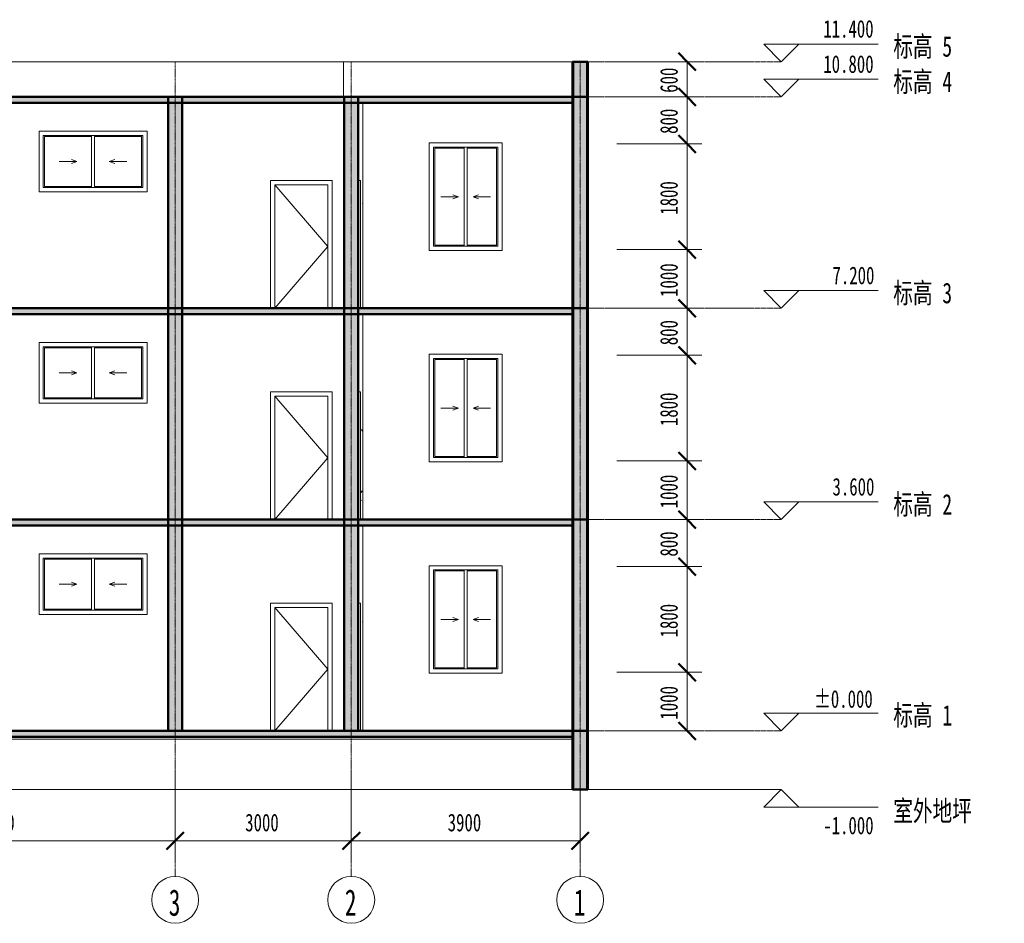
# Model space of a CAD drawing. Header units: millimetres. Extents: x -36030 to 15707, y -3277 to 12115.
# Tile 3 of 3: x -1069 to 15707, y -3277 to 12115. Entities that reach past the tile are written whole.
import ezdxf

# ---------------------------------------------------------------- set-up
doc = ezdxf.new("R2010")
doc.units = ezdxf.units.MM
doc.linetypes.add('中心线', pattern=[30, 12, -6, 6, -6])
doc.linetypes.add('轴网线', pattern=[22.24, 12.7, -3.18, 3.18, -3.18])
for name, color, linetype, lineweight in [('A-ANNO-DIMS', 211, 'Continuous', 13), ('A-ANNO-DIMS-100', 211, 'Continuous', 13), ('A-DOOR', 31, 'Continuous', 13), ('A-DOOR-FRAM', 31, 'Continuous', 13), ('A-FLOR', 192, 'Continuous', 13), ('A-FLOR-LEVL', 51, 'Continuous', 13), ('A-GLAZ', 151, 'Continuous', 13), ('A-ROOF', 132, 'Continuous', 13), ('A-WALL', 113, 'Continuous', 13), ('A-WALL-PATT', 111, 'Continuous', 50), ('S-COLS', 52, 'Continuous', 13), ('S-GRID', 1, 'Continuous', 13), ('S-GRID-IDEN', 1, 'Continuous', 13), ('S-STRS', 31, 'Continuous', 13)]:
    doc.layers.add(name, color=color, linetype=linetype, lineweight=lineweight)
doc.styles.add('宋体', font='SimSun.ttf', dxfattribs={"width": 0.7, "height": 300})
doc.styles.add('宋体_1', font='SimSun.ttf', dxfattribs={"width": 0.7, "height": 350})
doc.styles.add('宋体_2', font='SimSun.ttf', dxfattribs={"width": 0.65, "height": 450})
doc.dimstyles.new('对角线_-_3mm_RomanD', dxfattribs={"dimscale": 304.8, "dimtxt": 377.427806, "dimasz": 0.984252, "dimexe": 0.82021, "dimexo": 0.0625, "dimgap": 0.328084, "dimtad": 1, "dimdec": 0, "dimzin": 0, "dimdsep": 46, "dimtxsty": '宋体', "dimblk1": 'OBLIQUE', "dimblk2": 'OBLIQUE', "dimsah": 1, "dimcen": 0.09, "dimazin": 0, "dimtfac": 1, "dimtdec": 4, "dimtix": 1, "dimtmove": 0, "dimatfit": 3, "dimfxl": 3.937008, "dimfxlon": 1, "dimtvp": 1, "dimtolj": 1, "dimtzin": 0, "dimarcsym": 2})

# ---------------------------------------------------------------- blocks, each defined once
blk = doc.blocks.new('混凝土 - 矩形 - 柱 - 400 x 500mm-343602-2-2剖面图')
at = {"layer": 'S-COLS'}
h = blk.add_hatch(dxfattribs=at)
h.set_pattern_fill('FP1_1', color=256, style=0, pattern_type=2)
h.set_pattern_definition([(0, (-13480.28, 5200), (812.8, 203.2), [33.528, -576.072, 33.528, -576.072, -3251.2]), (0, (-13480.28, 5200), (812.8, 203.2), [-1219.2, 33.528, -1185.672, 33.528, -576.072, -1422.4]), (0, (-13480.28, 5200), (812.8, 203.2), [-3048, 33.528, -372.872, 33.528, -982.472]), (120, (-13175.48, 5301.6), (-582.3764, 602.3054), [33.528, -576.072, 33.528, -3827.272]), (120, (-13175.48, 5301.6), (-582.3764, 602.3054), [-643.128, -576.072, 33.528, -1185.672, -2032]), (120, (-13175.48, 5301.6), (-582.3764, 602.3054), [-2438.4, 33.528, -576.072, 33.528, -1388.872]), (120, (-13175.48, 5301.6), (-582.3764, 602.3054), [-3081.528, -372.872, 33.528, -982.472]), (240, (-13073.88, 5708), (-230.4236, -805.5054), [33.528, -576.072, 33.528, -576.072, -3251.2]), (240, (-13073.88, 5708), (-230.4236, -805.5054), [-1219.2, 33.528, -1185.672, 33.528, -576.072, -1422.4]), (240, (-13073.88, 5708), (-230.4236, -805.5054), [-3048, 33.528, -372.872, 33.528, -982.472])])
h.paths.add_polyline_path([(4780, 0), (4780, 3500), (4710, 3500), (4710, 2176), (4735, 2176), (4735, 0)], flags=0)
h.paths.add_polyline_path([(4780, 3600), (4780, 7100), (4710, 7100), (4710, 5776), (4735, 5776), (4735, 3600)], flags=0)
h.paths.add_polyline_path([(4780, 7200), (4780, 10700), (4710, 10700), (4710, 9376), (4735, 9376), (4735, 7200)], flags=0)
for p, q in [((4780, 10700), (4780, 7200)), ((4780, 7100), (4780, 3600)), ((4780, 3500), (4780, 0))]:
    blk.add_line(p, q, dxfattribs=at)
blk = doc.blocks.new('推拉窗5 - 带贴面 - C1-347079-2-2剖面图')
at = {"layer": 'A-GLAZ'}
for p, q in [((5910, 2815), (5910, 985)), ((7150, 2815), (5910, 2815)), ((5980, 1055), (5980, 2745)), ((5980, 2745), (7080, 2745)), ((6005, 1075), (6005, 2725)), ((6005, 2725), (6505, 2725)), ((6505, 2745), (6505, 1055)), ((6555, 2725), (7055, 2725)), ((6555, 1075), (6555, 2725)), ((7055, 2725), (7055, 1075)), ((7080, 2745), (7080, 1055)), ((7150, 985), (7150, 2815)), ((6105, 1900), (6405, 1900)), ((6405, 1900), (6311, 1934)), ((6405, 1900), (6311, 1866)), ((6655, 1900), (6749, 1934)), ((6655, 1900), (6749, 1866)), ((6955, 1900), (6655, 1900)), ((7080, 1055), (5980, 1055)), ((6505, 1075), (6005, 1075)), ((7055, 1075), (6555, 1075)), ((5910, 985), (7150, 985))]:
    blk.add_line(p, q, dxfattribs=at)
blk = doc.blocks.new('推拉窗5 - 带贴面 - C3-348251-2-2剖面图')
at = {"layer": 'A-GLAZ'}
for p, q in [((-9840, 3015), (-9840, 1985)), ((-8000, 3015), (-9840, 3015)), ((-9770, 2055), (-9770, 2945)), ((-9770, 2945), (-8070, 2945)), ((-9745, 2075), (-9745, 2925)), ((-9745, 2925), (-8945, 2925)), ((-8945, 2945), (-8945, 2055)), ((-8895, 2925), (-8095, 2925)), ((-8895, 2075), (-8895, 2925)), ((-8095, 2925), (-8095, 2075)), ((-8070, 2945), (-8070, 2055)), ((-8000, 1985), (-8000, 3015)), ((-9195, 2500), (-9289, 2534)), ((-8645, 2500), (-8551, 2534)), ((-9495, 2500), (-9195, 2500)), ((-9195, 2500), (-9289, 2466)), ((-8645, 2500), (-8551, 2466)), ((-8345, 2500), (-8645, 2500)), ((-8070, 2055), (-9770, 2055)), ((-8945, 2075), (-9745, 2075)), ((-8095, 2075), (-8895, 2075)), ((-9840, 1985), (-8000, 1985))]:
    blk.add_line(p, q, dxfattribs=at)
blk = doc.blocks.new('单扇 - 与墙齐 - M1-349418-2-2剖面图')
at = {"layer": 'A-DOOR-FRAM'}
for p, q in [((4710, 2176), (4735, 2176)), ((4735, 2176), (4735, 0))]:
    blk.add_line(p, q, dxfattribs=at)
blk = doc.blocks.new('单扇 - 与墙齐 - M1-V2-2-2剖面图')
at = {"layer": 'A-DOOR'}
for p, q in [((3280, 2100), (4180, 1050)), ((4180, 1050), (3280, 0))]:
    blk.add_line(p, q, dxfattribs=at)
at = {"layer": 'A-DOOR-FRAM'}
for p, q in [((3204, 2176), (3204, 0)), ((4256, 2176), (3204, 2176)), ((3280, 0), (3280, 2100)), ((3280, 2100), (4180, 2100)), ((4180, 2100), (4180, 0)), ((4256, 0), (4256, 2176))]:
    blk.add_line(p, q, dxfattribs=at)
blk = doc.blocks.new('标高 - 标高标头_正负零-182337-2-2剖面图')
at = {"layer": 'A-FLOR-LEVL'}
for p, q in [((11607, 300), (11907, 0)), ((11607, 300), (13560, 300)), ((12207, 300), (11907, 0))]:
    blk.add_line(p, q, dxfattribs=at)
blk = doc.blocks.new('标高 - 上标高标头-172274-2-2剖面图')
at = {"layer": 'A-FLOR-LEVL'}
for p, q in [((11607, 3900), (11907, 3600)), ((11607, 3900), (13560, 3900)), ((12207, 3900), (11907, 3600))]:
    blk.add_line(p, q, dxfattribs=at)
blk = doc.blocks.new('标高 - 标高标头_下-116213-2-2剖面图')
at = {"layer": 'A-FLOR-LEVL'}
for p, q in [((11607, -1300), (11907, -1000)), ((12207, -1300), (11907, -1000)), ((11607, -1300), (13560, -1300))]:
    blk.add_line(p, q, dxfattribs=at)
blk = doc.blocks.new('轴网 - 宽度系数 0_65-155799-2-2剖面图')
at = {"layer": 'S-GRID-IDEN'}
blk.add_circle((8480, -2877), 400, dxfattribs=at)
blk = doc.blocks.new('DIMBLOCK1-2-2剖面图')
at = {"layer": 'A-ANNO-DIMS-100', "lineweight": 50}
for p, q in [((10303, 1000), (10153, 1150)), ((10303, 1000), (10453, 850)), ((10303, 0), (10153, 150)), ((10303, 0), (10453, -150))]:
    blk.add_line(p, q, dxfattribs=at)
at = {"layer": 'A-ANNO-DIMS-100'}
for p, q in [((9103, 1000), (10553, 1000)), ((10303, 1000), (9103, 1000)), ((10303, 0), (10303, 1000)), ((9103, 0), (10553, 0)), ((10303, 0), (9103, 0))]:
    blk.add_line(p, q, dxfattribs=at)
at = {"layer": 'A-ANNO-DIMS-100', "color": 0, "insert": (9842, 193), "char_height": 300, "width": 737.3, "attachment_point": 1, "rotation": 90, "line_spacing_factor": 0.877739, "style": '宋体'}
blk.add_mtext('1000', dxfattribs=at)
blk = doc.blocks.new('_Oblique')
at = {"color": 0, "linetype": 'ByBlock', "lineweight": -2}
blk.add_line((-0.5, -0.5), (0.5, 0.5), dxfattribs=at)
blk = doc.blocks.new('DIMBLOCK2-2-2剖面图')
at = {"layer": 'A-ANNO-DIMS-100', "lineweight": 50}
for p, q in [((10303, 2800), (10153, 2950)), ((10303, 2800), (10453, 2650)), ((10303, 1000), (10153, 1150)), ((10303, 1000), (10453, 850))]:
    blk.add_line(p, q, dxfattribs=at)
at = {"layer": 'A-ANNO-DIMS-100'}
for p, q in [((9103, 2800), (10553, 2800)), ((10303, 2800), (9103, 2800)), ((10303, 1000), (10303, 2800)), ((9103, 1000), (10553, 1000)), ((10303, 1000), (9103, 1000))]:
    blk.add_line(p, q, dxfattribs=at)
at = {"layer": 'A-ANNO-DIMS-100', "color": 0, "insert": (9842, 1593), "char_height": 300, "width": 737.3, "attachment_point": 1, "rotation": 90, "line_spacing_factor": 0.877739, "style": '宋体'}
blk.add_mtext('1800', dxfattribs=at)
blk = doc.blocks.new('DIMBLOCK3-2-2剖面图')
at = {"layer": 'A-ANNO-DIMS-100', "lineweight": 50}
for p, q in [((10303, 3600), (10153, 3750)), ((10303, 3600), (10453, 3450)), ((10303, 2800), (10153, 2950)), ((10303, 2800), (10453, 2650))]:
    blk.add_line(p, q, dxfattribs=at)
at = {"layer": 'A-ANNO-DIMS-100'}
for p, q in [((9103, 3600), (10553, 3600)), ((10303, 3600), (9103, 3600)), ((10303, 2800), (10303, 3600)), ((9103, 2800), (10553, 2800)), ((10303, 2800), (9103, 2800))]:
    blk.add_line(p, q, dxfattribs=at)
at = {"layer": 'A-ANNO-DIMS-100', "color": 0, "insert": (9842, 2970), "char_height": 300, "width": 552.98, "attachment_point": 1, "rotation": 90, "line_spacing_factor": 0.877739, "style": '宋体'}
blk.add_mtext('800', dxfattribs=at)
blk = doc.blocks.new('DIMBLOCK4-2-2剖面图')
at = {"layer": 'A-ANNO-DIMS-100', "lineweight": 50}
for p, q in [((10303, 4600), (10153, 4750)), ((10303, 4600), (10453, 4450)), ((10303, 3600), (10153, 3750)), ((10303, 3600), (10453, 3450))]:
    blk.add_line(p, q, dxfattribs=at)
at = {"layer": 'A-ANNO-DIMS-100'}
for p, q in [((9103, 4600), (10553, 4600)), ((10303, 4600), (9103, 4600)), ((10303, 3600), (10303, 4600)), ((9103, 3600), (10553, 3600)), ((10303, 3600), (9103, 3600))]:
    blk.add_line(p, q, dxfattribs=at)
at = {"layer": 'A-ANNO-DIMS-100', "color": 0, "insert": (9842, 3793), "char_height": 300, "width": 737.3, "attachment_point": 1, "rotation": 90, "line_spacing_factor": 0.877739, "style": '宋体'}
blk.add_mtext('1000', dxfattribs=at)
blk = doc.blocks.new('DIMBLOCK5-2-2剖面图')
at = {"layer": 'A-ANNO-DIMS-100', "lineweight": 50}
for p, q in [((10303, 6400), (10153, 6550)), ((10303, 6400), (10453, 6250)), ((10303, 4600), (10153, 4750)), ((10303, 4600), (10453, 4450))]:
    blk.add_line(p, q, dxfattribs=at)
at = {"layer": 'A-ANNO-DIMS-100'}
for p, q in [((9103, 6400), (10553, 6400)), ((10303, 6400), (9103, 6400)), ((10303, 4600), (10303, 6400)), ((9103, 4600), (10553, 4600)), ((10303, 4600), (9103, 4600))]:
    blk.add_line(p, q, dxfattribs=at)
at = {"layer": 'A-ANNO-DIMS-100', "color": 0, "insert": (9842, 5193), "char_height": 300, "width": 737.3, "attachment_point": 1, "rotation": 90, "line_spacing_factor": 0.877739, "style": '宋体'}
blk.add_mtext('1800', dxfattribs=at)
blk = doc.blocks.new('DIMBLOCK6-2-2剖面图')
at = {"layer": 'A-ANNO-DIMS-100', "lineweight": 50}
for p, q in [((10303, 7200), (10153, 7350)), ((10303, 7200), (10453, 7050)), ((10303, 6400), (10153, 6550)), ((10303, 6400), (10453, 6250))]:
    blk.add_line(p, q, dxfattribs=at)
at = {"layer": 'A-ANNO-DIMS-100'}
for p, q in [((9103, 7200), (10553, 7200)), ((10303, 7200), (9103, 7200)), ((10303, 6400), (10303, 7200)), ((9103, 6400), (10553, 6400)), ((10303, 6400), (9103, 6400))]:
    blk.add_line(p, q, dxfattribs=at)
at = {"layer": 'A-ANNO-DIMS-100', "color": 0, "insert": (9842, 6570), "char_height": 300, "width": 552.98, "attachment_point": 1, "rotation": 90, "line_spacing_factor": 0.877739, "style": '宋体'}
blk.add_mtext('800', dxfattribs=at)
blk = doc.blocks.new('DIMBLOCK7-2-2剖面图')
at = {"layer": 'A-ANNO-DIMS-100', "lineweight": 50}
for p, q in [((10303, 8200), (10153, 8350)), ((10303, 8200), (10453, 8050)), ((10303, 7200), (10153, 7350)), ((10303, 7200), (10453, 7050))]:
    blk.add_line(p, q, dxfattribs=at)
at = {"layer": 'A-ANNO-DIMS-100'}
for p, q in [((9103, 8200), (10553, 8200)), ((10303, 8200), (9103, 8200)), ((10303, 7200), (10303, 8200)), ((9103, 7200), (10553, 7200)), ((10303, 7200), (9103, 7200))]:
    blk.add_line(p, q, dxfattribs=at)
at = {"layer": 'A-ANNO-DIMS-100', "color": 0, "insert": (9842, 7393), "char_height": 300, "width": 737.3, "attachment_point": 1, "rotation": 90, "line_spacing_factor": 0.877739, "style": '宋体'}
blk.add_mtext('1000', dxfattribs=at)
blk = doc.blocks.new('DIMBLOCK8-2-2剖面图')
at = {"layer": 'A-ANNO-DIMS-100', "lineweight": 50}
for p, q in [((10303, 10000), (10153, 10150)), ((10303, 10000), (10453, 9850)), ((10303, 8200), (10153, 8350)), ((10303, 8200), (10453, 8050))]:
    blk.add_line(p, q, dxfattribs=at)
at = {"layer": 'A-ANNO-DIMS-100'}
for p, q in [((9103, 10000), (10553, 10000)), ((10303, 10000), (9103, 10000)), ((10303, 8200), (10303, 10000)), ((9103, 8200), (10553, 8200)), ((10303, 8200), (9103, 8200))]:
    blk.add_line(p, q, dxfattribs=at)
at = {"layer": 'A-ANNO-DIMS-100', "color": 0, "insert": (9842, 8793), "char_height": 300, "width": 737.3, "attachment_point": 1, "rotation": 90, "line_spacing_factor": 0.877739, "style": '宋体'}
blk.add_mtext('1800', dxfattribs=at)
blk = doc.blocks.new('DIMBLOCK9-2-2剖面图')
at = {"layer": 'A-ANNO-DIMS-100', "lineweight": 50}
for p, q in [((10303, 10800), (10153, 10950)), ((10303, 10800), (10453, 10650)), ((10303, 10000), (10153, 10150)), ((10303, 10000), (10453, 9850))]:
    blk.add_line(p, q, dxfattribs=at)
at = {"layer": 'A-ANNO-DIMS-100'}
for p, q in [((9103, 10800), (10553, 10800)), ((10303, 10800), (9103, 10800)), ((10303, 10000), (10303, 10800)), ((9103, 10000), (10553, 10000)), ((10303, 10000), (9103, 10000))]:
    blk.add_line(p, q, dxfattribs=at)
at = {"layer": 'A-ANNO-DIMS-100', "color": 0, "insert": (9842, 10170), "char_height": 300, "width": 552.98, "attachment_point": 1, "rotation": 90, "line_spacing_factor": 0.877739, "style": '宋体'}
blk.add_mtext('800', dxfattribs=at)
blk = doc.blocks.new('DIMBLOCK10-2-2剖面图')
at = {"layer": 'A-ANNO-DIMS-100', "lineweight": 50}
for p, q in [((10303, 11400), (10153, 11550)), ((10303, 11400), (10453, 11250)), ((10303, 10800), (10153, 10950)), ((10303, 10800), (10453, 10650))]:
    blk.add_line(p, q, dxfattribs=at)
at = {"layer": 'A-ANNO-DIMS-100'}
for p, q in [((9103, 11400), (10553, 11400)), ((10303, 11400), (9103, 11400)), ((10303, 10800), (10303, 11400)), ((9103, 10800), (10553, 10800)), ((10303, 10800), (9103, 10800))]:
    blk.add_line(p, q, dxfattribs=at)
at = {"layer": 'A-ANNO-DIMS-100', "color": 0, "insert": (9842, 10870), "char_height": 300, "width": 552.98, "attachment_point": 1, "rotation": 90, "line_spacing_factor": 0.877739, "style": '宋体'}
blk.add_mtext('600', dxfattribs=at)
blk = doc.blocks.new('DIMBLOCK14-2-2剖面图')
at = {"layer": 'A-ANNO-DIMS-100'}
for p, q in [((-4420, -672), (-4420, -2122)), ((-4420, -1872), (-4420, -672)), ((1580, -672), (1580, -2122)), ((1580, -1872), (1580, -672)), ((-4420, -1872), (1580, -1872))]:
    blk.add_line(p, q, dxfattribs=at)
at = {"layer": 'A-ANNO-DIMS-100', "lineweight": 50}
for p, q in [((-4420, -1872), (-4270, -1722)), ((1580, -1872), (1730, -1722)), ((-4420, -1872), (-4570, -2022)), ((1580, -1872), (1430, -2022))]:
    blk.add_line(p, q, dxfattribs=at)
at = {"layer": 'A-ANNO-DIMS-100', "color": 0, "insert": (-1727, -1410), "char_height": 300, "width": 737.3, "attachment_point": 1, "line_spacing_factor": 0.877739, "style": '宋体'}
blk.add_mtext('6000', dxfattribs=at)
blk = doc.blocks.new('DIMBLOCK15-2-2剖面图')
at = {"layer": 'A-ANNO-DIMS-100'}
for p, q in [((1580, -672), (1580, -2122)), ((1580, -1872), (1580, -672)), ((4580, -672), (4580, -2122)), ((4580, -1872), (4580, -672)), ((1580, -1872), (4580, -1872))]:
    blk.add_line(p, q, dxfattribs=at)
at = {"layer": 'A-ANNO-DIMS-100', "lineweight": 50}
for p, q in [((1580, -1872), (1730, -1722)), ((4580, -1872), (4730, -1722)), ((1580, -1872), (1430, -2022)), ((4580, -1872), (4430, -2022))]:
    blk.add_line(p, q, dxfattribs=at)
at = {"layer": 'A-ANNO-DIMS-100', "color": 0, "insert": (2773, -1410), "char_height": 300, "width": 737.3, "attachment_point": 1, "line_spacing_factor": 0.877739, "style": '宋体'}
blk.add_mtext('3000', dxfattribs=at)
blk = doc.blocks.new('DIMBLOCK16-2-2剖面图')
at = {"layer": 'A-ANNO-DIMS-100'}
for p, q in [((4580, -672), (4580, -2122)), ((4580, -1872), (4580, -672)), ((8480, -672), (8480, -2122)), ((8480, -1872), (8480, -672)), ((4580, -1872), (8480, -1872))]:
    blk.add_line(p, q, dxfattribs=at)
at = {"layer": 'A-ANNO-DIMS-100', "lineweight": 50}
for p, q in [((4580, -1872), (4730, -1722)), ((8480, -1872), (8630, -1722)), ((4580, -1872), (4430, -2022)), ((8480, -1872), (8330, -2022))]:
    blk.add_line(p, q, dxfattribs=at)
at = {"layer": 'A-ANNO-DIMS-100', "color": 0, "insert": (6223, -1410), "char_height": 300, "width": 737.3, "attachment_point": 1, "line_spacing_factor": 0.877739, "style": '宋体'}
blk.add_mtext('3900', dxfattribs=at)

msp = doc.modelspace()

# ---------------------------------------------------------------- hatches: boundary and pattern name
at = {"layer": 'A-FLOR'}
h = msp.add_hatch(color=256, dxfattribs=at)
h.paths.add_polyline_path([(-11817.4, 7100), (8350.4, 7100), (8350.4, 7200), (-13539.6, 7200), (-13539.6, 7100)], flags=0)
h.paths.add_polyline_path([(-25030.7, 7100), (-16889.6, 7100), (-16889.6, 7200), (-25889.6, 7200), (-25889.6, 7100)], flags=0)
h = msp.add_hatch(color=256, dxfattribs=at)
h.paths.add_polyline_path([(-11817.4, 3500), (8350.4, 3500), (8350.4, 3600), (-13539.6, 3600), (-13539.6, 3500)], flags=0)
h.paths.add_polyline_path([(-25030.7, 3500), (-16889.6, 3500), (-16889.6, 3600), (-25889.6, 3600), (-25889.6, 3500)], flags=0)
msp.add_hatch(color=256, dxfattribs=at).paths.add_polyline_path([(-14460, -100), (8350.4, -100), (8350.4, 0), (-34324.6, 0), (-34324.6, -100), (-19745.3, -100)], flags=0)
at = {"layer": 'A-ROOF'}
msp.add_hatch(color=256, dxfattribs=at).paths.add_polyline_path([(-11817.4, 10700), (8350.4, 10700), (8350.4, 10800), (-25889.6, 10800), (-25889.6, 10700), (-14460, 10700)], flags=0)
at = {"layer": 'A-WALL'}
for points in [[(8350.4, 10800), (8360.4, 10800), (8360.4, 11400), (8350.4, 11400)], [(8610.4, 10800), (8610.4, 11400), (8600.4, 11400), (8600.4, 10800)], [(8360.4, 7200), (8360.4, 10800), (8350.4, 10800), (8350.4, 7200)], [(8610.4, 7200), (8610.4, 10800), (8600.4, 10800), (8600.4, 7200)], [(8360.4, 3600), (8360.4, 7200), (8350.4, 7200), (8350.4, 3600)], [(8610.4, 3600), (8610.4, 7200), (8600.4, 7200), (8600.4, 3600)], [(8350.4, 0), (8360.4, 0), (8360.4, 3600), (8350.4, 3600), (8350.4, 466.7)], [(8610.4, 0), (8610.4, 3600), (8600.4, 3600), (8600.4, 0)], [(8360.4, -1000), (8360.4, 0), (8350.4, 0), (8350.4, -1000)], [(8610.4, -1000), (8610.4, 0), (8600.4, 0), (8600.4, -1000)]]:
    msp.add_hatch(color=256, dxfattribs=at).paths.add_polyline_path(points, flags=0)
at = {"layer": 'A-WALL-PATT'}
for points in [[(8360.4, 10800), (8600.4, 10800), (8600.4, 11400), (8360.4, 11400)], [(8360.4, 7200), (8600.4, 7200), (8600.4, 10800), (8360.4, 10800), (8360.4, 7955.9)], [(8360.4, 3600), (8600.4, 3600), (8600.4, 7200), (8360.4, 7200), (8360.4, 4211.3)], [(8360.4, 0), (8600.4, 0), (8600.4, 3600), (8360.4, 3600), (8360.4, 466.7)], [(8600.4, -1000), (8600.4, 0), (8360.4, 0), (8360.4, -1000)]]:
    msp.add_hatch(color=256, dxfattribs=at).paths.add_polyline_path(points, flags=0)
at = {"layer": 'A-WALL-PATT', "lineweight": 13}
for points in [[(1460.4, 7200), (1700.4, 7200), (1700.4, 10800), (1460.4, 10800), (1460.4, 7955.9)], [(4460.4, 7200), (4700.4, 7200), (4700.4, 10800), (4460.4, 10800), (4460.4, 7955.9)], [(1460.4, 3600), (1700.4, 3600), (1700.4, 7200), (1460.4, 7200), (1460.4, 4211.3)], [(4460.4, 3600), (4700.4, 3600), (4700.4, 7200), (4460.4, 7200), (4460.4, 4211.3)], [(1460.4, 0), (1700.4, 0), (1700.4, 3600), (1460.4, 3600), (1460.4, 466.7)], [(4460.4, 0), (4700.4, 0), (4700.4, 3600), (4460.4, 3600), (4460.4, 466.7)]]:
    msp.add_hatch(color=256, dxfattribs=at).paths.add_polyline_path(points, flags=0)

# ---------------------------------------------------------------- linework, layer by layer
at = {"layer": 'A-FLOR', "lineweight": 50}
for p, q in [((8350.4, 7200), (-13539.6, 7200)), ((-13539.6, 7100), (8350.4, 7100)), ((8350.4, 7100), (8350.4, 7200)), ((8350.4, 3600), (-13539.6, 3600)), ((-13539.6, 3500), (8350.4, 3500)), ((8350.4, 0), (-34324.6, 0)), ((-34324.6, -100), (8350.4, -100))]:
    msp.add_line(p, q, dxfattribs=at)
at = {"layer": 'A-FLOR-LEVL', "linetype": '中心线'}
for p, q in [((-14496.4, 11400), (11906.6, 11400)), ((-14496.4, 10800), (11906.6, 10800)), ((-14496.4, 7200), (11906.6, 7200)), ((-14496.4, 3600), (11906.6, 3600)), ((-14496.4, 0), (11906.6, 0))]:
    msp.add_line(p, q, dxfattribs=at)
at = {"layer": 'A-FLOR-LEVL'}
msp.add_line((-14496.4, -1000), (11906.6, -1000), dxfattribs=at)
at = {"layer": 'A-ROOF', "lineweight": 50}
for p, q in [((8350.4, 10800), (-25889.6, 10800)), ((-25889.6, 10700), (8350.4, 10700))]:
    msp.add_line(p, q, dxfattribs=at)
at = {"layer": 'A-WALL'}
for p, q in [((8350.4, 11400), (-25889.6, 11400)), ((4450.4, 10800), (4450.4, 11400)), ((4710.4, 7200), (4710.4, 10700)), ((4710.4, 3600), (4710.4, 7100)), ((4710.4, 0), (4710.4, 3500))]:
    msp.add_line(p, q, dxfattribs=at)
at = {"layer": 'A-WALL', "lineweight": 50}
for p, q in [((8350.4, 11400), (8350.4, 7200)), ((8610.4, 11400), (8350.4, 11400)), ((8360.4, -1000), (8360.4, 11400)), ((8600.4, -1000), (8600.4, 11400)), ((8610.4, -1000), (8610.4, 11400)), ((1460.4, 10800), (1460.4, 0)), ((1700.4, 0), (1700.4, 10800)), ((4460.4, 10800), (4460.4, 0)), ((4700.4, 0), (4700.4, 10800)), ((8610.4, 10800), (8350.4, 10800)), ((8610.4, 7200), (8350.4, 7200)), ((8350.4, 7100), (8350.4, -1000)), ((8610.4, 3600), (8350.4, 3600)), ((8610.4, 0), (8350.4, 0)), ((8350.4, -1000), (8610.4, -1000))]:
    msp.add_line(p, q, dxfattribs=at)
at = {"layer": 'S-GRID', "linetype": '轴网线'}
for p, q in [((1580.4, -2476.8), (1580.4, 11400)), ((4580.4, -2476.8), (4580.4, 11400)), ((8480.4, -2476.8), (8480.4, 11400))]:
    msp.add_line(p, q, dxfattribs=at)
at = {"layer": 'S-STRS'}
for p, q in [((-23519.6, -142.9), (8350.4, -142.9)), ((-23519.6, -1000), (8350.4, -1000))]:
    msp.add_line(p, q, dxfattribs=at)

# ---------------------------------------------------------------- block references
at = {"layer": 'A-DOOR'}
for name, p in [('单扇 - 与墙齐 - M1-V2-2-2剖面图', (0, 7200)), ('单扇 - 与墙齐 - M1-349418-2-2剖面图', (0, 7200)), ('单扇 - 与墙齐 - M1-V2-2-2剖面图', (0, 3600)), ('单扇 - 与墙齐 - M1-349418-2-2剖面图', (0, 3600)), ('单扇 - 与墙齐 - M1-V2-2-2剖面图', (0, 0)), ('单扇 - 与墙齐 - M1-349418-2-2剖面图', (0, 0))]:
    msp.add_blockref(name, p, dxfattribs=at)
at = {"layer": 'A-FLOR-LEVL'}
for name, p in [('标高 - 上标高标头-172274-2-2剖面图', (0, 7800)), ('标高 - 上标高标头-172274-2-2剖面图', (0, 7200)), ('标高 - 上标高标头-172274-2-2剖面图', (0, 3600)), ('标高 - 上标高标头-172274-2-2剖面图', (0, 0)), ('标高 - 标高标头_正负零-182337-2-2剖面图', (0, 0)), ('标高 - 标高标头_下-116213-2-2剖面图', (0, 0))]:
    msp.add_blockref(name, p, dxfattribs=at)
at = {"layer": 'A-GLAZ'}
for name, p in [('推拉窗5 - 带贴面 - C3-348251-2-2剖面图', (9100, 7200)), ('推拉窗5 - 带贴面 - C1-347079-2-2剖面图', (0, 7200)), ('推拉窗5 - 带贴面 - C3-348251-2-2剖面图', (9100, 3600)), ('推拉窗5 - 带贴面 - C1-347079-2-2剖面图', (0, 3600)), ('推拉窗5 - 带贴面 - C3-348251-2-2剖面图', (9100, 0)), ('推拉窗5 - 带贴面 - C1-347079-2-2剖面图', (0, 0))]:
    msp.add_blockref(name, p, dxfattribs=at)
at = {"layer": 'S-COLS'}
msp.add_blockref('混凝土 - 矩形 - 柱 - 400 x 500mm-343602-2-2剖面图', (0, 0), dxfattribs=at)
at = {"layer": 'S-GRID-IDEN'}
for p in [(-6900, 0), (-3900, 0), (0, 0)]:
    msp.add_blockref('轴网 - 宽度系数 0_65-155799-2-2剖面图', p, dxfattribs=at)

# ---------------------------------------------------------------- texts
at = {"layer": 'A-FLOR-LEVL', "attachment_point": 1}
for s, insert, char_height, width, style in [('11.400', (12622.7, 12109.8), 300, 1144.81, '宋体'), ('标高 5', (13816, 11835), 350, 1301.94, '宋体_1'), ('10.800', (12622.7, 11509.8), 300, 1144.81, '宋体'), ('标高 4', (13816, 11235), 350, 1301.94, '宋体_1'), ('7.200', (12779.5, 7909.8), 300, 954.008, '宋体'), ('标高 3', (13816, 7635), 350, 1301.94, '宋体_1'), ('3.600', (12779.5, 4309.8), 300, 954.008, '宋体'), ('标高 2', (13816, 4035), 350, 1301.94, '宋体_1'), ('±0.000', (12465.4, 694.7), 300, 1330, '宋体'), ('标高 1', (13816, 442.4), 350, 1301.94, '宋体_1'), ('室外地坪', (13816, -1186), 350, 1728.438, '宋体_1'), ('-1.000', (12622.7, -1460), 300, 1144.81, '宋体')]:
    msp.add_mtext(s, dxfattribs=dict(at, insert=insert, char_height=char_height, width=width, style=style))
at = {"layer": 'S-GRID-IDEN', "char_height": 450, "width": 260.548, "attachment_point": 1, "style": '宋体_2'}
for s, insert in [('\\f宋体|b0|i0|c134|p2|;\\W.65;3', (1470.2, -2698.6)), ('\\f宋体|b0|i0|c134|p2|;\\W.65;2', (4470.2, -2698.6)), ('\\f宋体|b0|i0|c134|p2|;\\W.65;1', (8370.2, -2698.6))]:
    msp.add_mtext(s, dxfattribs=dict(at, insert=insert))

# ---------------------------------------------------------------- dimensions: what is measured, and where the dimension line sits
at = {"layer": 'A-ANNO-DIMS'}
for base, p1, p2, override, picture, middle in [((10303.1, 11400), (9103.1, 10800), (9103.1, 11400), {"dimpost": '<>', "dimfxl": 600}, 'DIMBLOCK10-2-2剖面图', (10053.1, 11100)), ((10303.1, 10800), (9103.1, 10000), (9103.1, 10800), {"dimpost": '<>', "dimfxl": 800}, 'DIMBLOCK9-2-2剖面图', (10053.1, 10400)), ((10303.1, 10000), (9103.1, 8200), (9103.1, 10000), {"dimpost": '<>', "dimfxl": 1800}, 'DIMBLOCK8-2-2剖面图', (10053.1, 9100)), ((10303.1, 8200), (9103.1, 7200), (9103.1, 8200), {"dimpost": '<>', "dimfxl": 1000}, 'DIMBLOCK7-2-2剖面图', (10053.1, 7700)), ((10303.1, 7200), (9103.1, 6400), (9103.1, 7200), {"dimpost": '<>', "dimfxl": 800}, 'DIMBLOCK6-2-2剖面图', (10053.1, 6800)), ((10303.1, 6400), (9103.1, 4600), (9103.1, 6400), {"dimpost": '<>', "dimfxl": 1800}, 'DIMBLOCK5-2-2剖面图', (10053.1, 5500)), ((10303.1, 4600), (9103.1, 3600), (9103.1, 4600), {"dimpost": '<>', "dimfxl": 1000}, 'DIMBLOCK4-2-2剖面图', (10053.1, 4100)), ((10303.1, 3600), (9103.1, 2800), (9103.1, 3600), {"dimpost": '<>', "dimfxl": 800}, 'DIMBLOCK3-2-2剖面图', (10053.1, 3200)), ((10303.1, 2800), (9103.1, 1000), (9103.1, 2800), {"dimpost": '<>', "dimfxl": 1800}, 'DIMBLOCK2-2-2剖面图', (10053.1, 1900)), ((10303.1, 1000), (9103.1, 0), (9103.1, 1000), {"dimpost": '<>', "dimfxl": 1000}, 'DIMBLOCK1-2-2剖面图', (10053.1, 500))]:
    dim = msp.add_linear_dim(base=base, p1=p1, p2=p2, angle=90, dimstyle='对角线_-_3mm_RomanD', override=override, dxfattribs=at)
    dim.commit()
    dim.dimension.update_dxf_attribs({"geometry": picture, "text_midpoint": middle})
for base, p1, p2, override, picture, middle in [((1580.4, -1871.8), (-4419.6, -671.8), (1580.4, -671.8), {"dimpost": '<>', "dimfxl": 6000}, 'DIMBLOCK14-2-2剖面图', (-1419.6, -1621.8)), ((4580.4, -1871.8), (1580.4, -671.8), (4580.4, -671.8), {"dimpost": '<>', "dimfxl": 3000}, 'DIMBLOCK15-2-2剖面图', (3080.4, -1621.8)), ((8480.4, -1871.8), (4580.4, -671.8), (8480.4, -671.8), {"dimpost": '<>', "dimfxl": 3900}, 'DIMBLOCK16-2-2剖面图', (6530.4, -1621.8))]:
    dim = msp.add_linear_dim(base=base, p1=p1, p2=p2, dimstyle='对角线_-_3mm_RomanD', override=override, dxfattribs=at)
    dim.commit()
    dim.dimension.update_dxf_attribs({"geometry": picture, "text_midpoint": middle})

doc.saveas('drawing.dxf')
